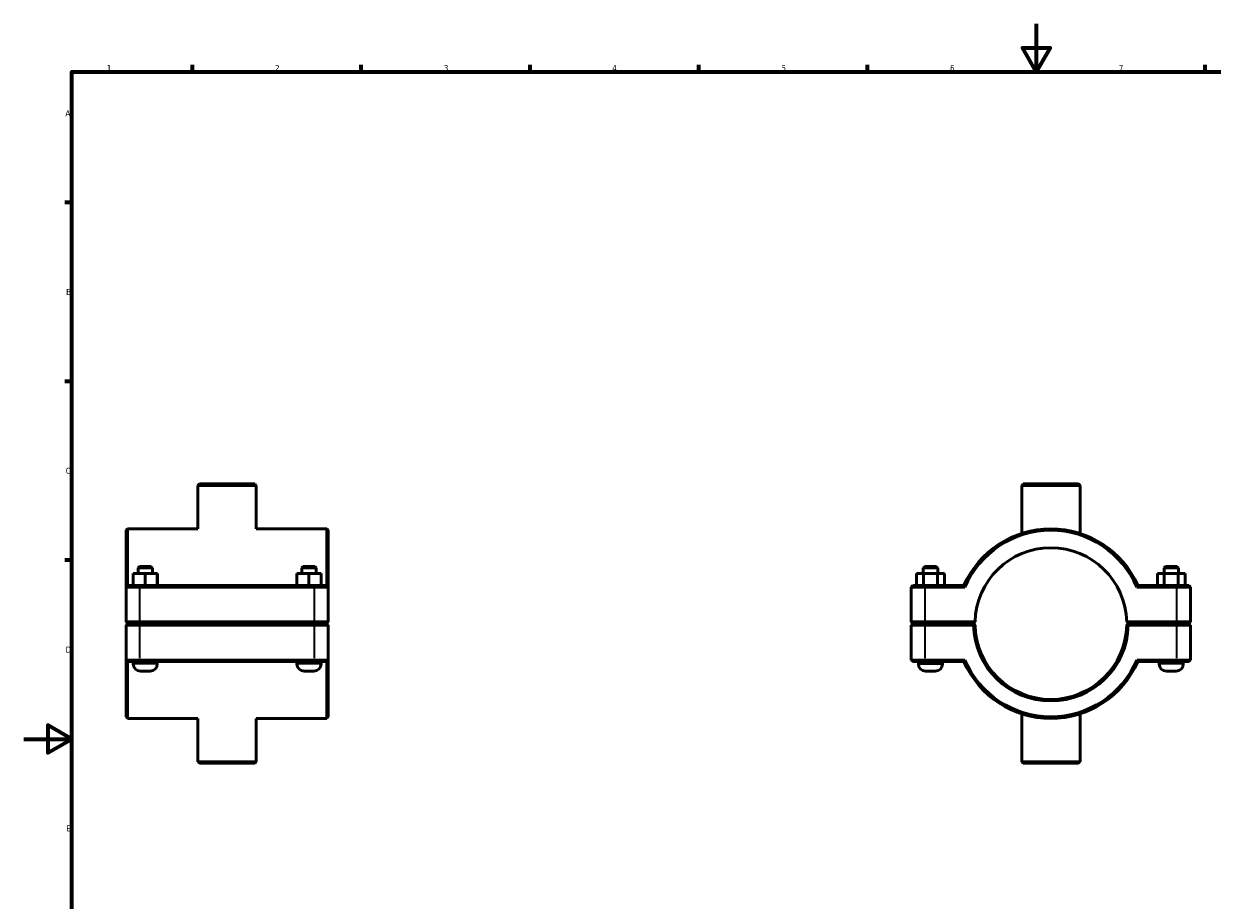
# Model space of a CAD drawing. Header units: millimetres. Extents: x 0 to 902, y -136 to 1184.
# Tile 2 of 4: x 0 to 494, y 230 to 594. Entities that reach past the tile are written whole.
import ezdxf

# ---------------------------------------------------------------- set-up
doc = ezdxf.new("R2010")
doc.units = ezdxf.units.MM
for name, color, linetype, lineweight in [('Border (ISO)', 7, 'Continuous', 70), ('Visible (ISO)', 7, 'Continuous', 50), ('Visible Narrow (ISO)', 7, 'Continuous', 35)]:
    doc.layers.add(name, color=color, linetype=linetype, lineweight=lineweight)
doc.styles.add('Note Text (ISO)', font='tahoma.ttf')

# ---------------------------------------------------------------- blocks, each defined once
blk = doc.blocks.new('Borders Default Border')
at = {"layer": 'Border (ISO)'}
for p, q in [((70.08, 574), (70.08, 576.9)), ((140.17, 574), (140.17, 576.9)), ((210.25, 574), (210.25, 576.9)), ((280.33, 574), (280.33, 576.9)), ((350.42, 574), (350.42, 576.9)), ((490.58, 574), (490.58, 576.9)), ((20, 519.75), (17.1, 519.75)), ((20, 445.5), (17.1, 445.5)), ((20, 371.25), (17.1, 371.25))]:
    blk.add_line(p, q, dxfattribs=at)
at = {"layer": 'Border (ISO)', "flags": 128}
for points in [[(420.5, 594), (420.5, 574), (414.73, 584), (426.27, 584), (420.5, 574)], [(20, 20), (20, 574), (821, 574), (821, 20), (20, 20)], [(0, 297), (20, 297), (10, 302.77), (10, 291.23), (20, 297)]]:
    blk.add_lwpolyline(points, dxfattribs=at)
at = {"layer": 'Border (ISO)', "color": 232, "true_color": 0xca0064, "char_height": 2.5, "attachment_point": 7, "style": 'Note Text (ISO)'}
for s, insert in [('1', (34.48, 574.4)), ('2', (104.37, 574.4)), ('3', (174.43, 574.35)), ('4', (244.42, 574.4)), ('5', (314.64, 574.35)), ('6', (384.66, 574.35)), ('7', (454.77, 574.4)), ('A', (17.29, 555.62)), ('B', (17.59, 481.37)), ('C', (17.43, 407.08)), ('D', (17.43, 332.88)), ('E', (17.64, 258.63))]:
    blk.add_mtext(s, dxfattribs=dict(at, insert=insert))

msp = doc.modelspace()

# ---------------------------------------------------------------- linework, layer by layer
at = {"layer": 'Visible (ISO)'}
for p, q in [((72.978, 402.927), (72.348, 402.297)), ((96.569, 402.297), (72.348, 402.297)), ((72.348, 384.302), (72.348, 402.297)), ((72.978, 402.927), (95.939, 402.927)), ((95.939, 402.927), (96.569, 402.297)), ((96.569, 384.302), (96.569, 402.297)), ((415.051, 402.927), (414.421, 402.297)), ((438.641, 402.297), (414.421, 402.297)), ((414.421, 382.394), (414.421, 402.297)), ((415.051, 402.927), (438.011, 402.927)), ((438.011, 402.927), (438.641, 402.297)), ((438.641, 382.394), (438.641, 402.297)), ((42.459, 383.672), (43.089, 384.302)), ((42.459, 360.047), (42.459, 383.672)), ((43.089, 384.302), (43.089, 360.677)), ((72.348, 384.302), (43.089, 384.302)), ((125.829, 384.302), (96.569, 384.302)), ((125.829, 360.677), (125.829, 384.302)), ((126.459, 383.672), (125.829, 384.302)), ((126.459, 383.672), (126.459, 360.047)), ((45.443, 360.677), (45.443, 365.677)), ((50.428, 365.677), (45.443, 365.677)), ((48.089, 368.677), (47.459, 368.047)), ((47.459, 368.047), (53.459, 368.047)), ((47.459, 368.047), (47.459, 365.677)), ((52.829, 368.677), (48.089, 368.677)), ((50.428, 360.677), (50.428, 365.677)), ((55.443, 365.677), (50.428, 365.677)), ((52.829, 368.677), (53.459, 368.047)), ((53.459, 368.047), (53.459, 365.677)), ((55.443, 360.677), (55.443, 365.677)), ((55.474, 365.677), (55.443, 365.677)), ((55.474, 360.677), (55.474, 365.677)), ((113.443, 360.677), (113.443, 365.677)), ((118.428, 365.677), (113.443, 365.677)), ((116.089, 368.677), (115.459, 368.047)), ((115.459, 368.047), (121.459, 368.047)), ((115.459, 368.047), (115.459, 365.677)), ((120.829, 368.677), (116.089, 368.677)), ((118.428, 360.677), (118.428, 365.677)), ((123.443, 365.677), (118.428, 365.677)), ((120.829, 368.677), (121.459, 368.047)), ((121.459, 368.047), (121.459, 365.677)), ((123.443, 360.677), (123.443, 365.677)), ((123.474, 365.677), (123.443, 365.677)), ((123.474, 360.677), (123.474, 365.677)), ((370.758, 365.677), (373.671, 365.677)), ((370.758, 360.677), (370.758, 365.677)), ((374.161, 368.677), (373.531, 368.047)), ((379.531, 368.047), (373.531, 368.047)), ((373.531, 365.677), (373.531, 368.047)), ((373.671, 365.677), (379.445, 365.677)), ((373.671, 360.677), (373.671, 365.677)), ((374.161, 368.677), (378.901, 368.677)), ((378.901, 368.677), (379.531, 368.047)), ((379.445, 365.677), (382.305, 365.677)), ((379.445, 360.677), (379.445, 365.677)), ((379.531, 365.677), (379.531, 368.047)), ((382.305, 360.677), (382.305, 365.677)), ((473.618, 365.677), (470.758, 365.677)), ((470.758, 360.677), (470.758, 365.677)), ((474.161, 368.677), (473.531, 368.047)), ((473.531, 368.047), (479.531, 368.047)), ((473.531, 368.047), (473.531, 365.677)), ((473.618, 360.677), (473.618, 365.677)), ((479.391, 365.677), (473.618, 365.677)), ((478.901, 368.677), (474.161, 368.677)), ((478.901, 368.677), (479.531, 368.047)), ((479.391, 360.677), (479.391, 365.677)), ((482.305, 365.677), (479.391, 365.677)), ((479.531, 368.047), (479.531, 365.677)), ((482.305, 360.677), (482.305, 365.677)), ((43.089, 360.677), (42.459, 360.047)), ((43.089, 360.677), (48.259, 360.677)), ((120.659, 360.677), (48.259, 360.677)), ((120.659, 360.677), (125.829, 360.677)), ((125.829, 360.677), (126.459, 360.047)), ((369.161, 360.677), (368.531, 360.047)), ((369.161, 360.677), (374.331, 360.677)), ((390.443, 360.677), (374.331, 360.677)), ((478.731, 360.677), (462.619, 360.677)), ((478.731, 360.677), (483.901, 360.677)), ((483.901, 360.677), (484.531, 360.047)), ((48.259, 360.047), (42.459, 360.047)), ((42.459, 360.047), (42.459, 345.607)), ((48.259, 360.047), (120.659, 360.047)), ((126.459, 360.047), (120.659, 360.047)), ((126.459, 345.607), (126.459, 360.047)), ((374.331, 360.047), (368.531, 360.047)), ((368.531, 360.047), (368.531, 345.607)), ((374.331, 360.047), (390.858, 360.047)), ((462.204, 360.047), (478.731, 360.047)), ((484.531, 360.047), (478.731, 360.047)), ((484.531, 345.607), (484.531, 360.047)), ((43.089, 344.977), (42.459, 345.607)), ((42.459, 345.607), (48.259, 345.607)), ((120.659, 345.607), (48.259, 345.607)), ((120.659, 345.607), (126.459, 345.607)), ((125.829, 344.977), (126.459, 345.607)), ((369.161, 344.977), (368.531, 345.607)), ((368.531, 345.607), (374.331, 345.607)), ((395.039, 345.607), (374.331, 345.607)), ((394.401, 344.977), (395.039, 345.607)), ((458.024, 345.607), (458.661, 344.977)), ((478.731, 345.607), (458.024, 345.607)), ((478.731, 345.607), (484.531, 345.607)), ((483.901, 344.977), (484.531, 345.607)), ((43.089, 344.877), (42.459, 344.247)), ((48.259, 344.247), (42.459, 344.247)), ((42.459, 344.247), (42.459, 329.807)), ((48.259, 344.977), (43.089, 344.977)), ((43.089, 344.877), (48.259, 344.877)), ((45.459, 344.977), (45.459, 344.877)), ((48.259, 344.977), (120.659, 344.977)), ((120.659, 344.877), (48.259, 344.877)), ((48.259, 344.247), (120.659, 344.247)), ((55.459, 344.977), (55.459, 344.877)), ((113.459, 344.977), (113.459, 344.877)), ((125.829, 344.977), (120.659, 344.977)), ((120.659, 344.877), (125.829, 344.877)), ((126.459, 344.247), (120.659, 344.247)), ((123.459, 344.977), (123.459, 344.877)), ((125.829, 344.877), (126.459, 344.247)), ((126.459, 329.807), (126.459, 344.247)), ((369.161, 344.877), (368.531, 344.247)), ((374.331, 344.247), (368.531, 344.247)), ((368.531, 344.247), (368.531, 329.807)), ((374.331, 344.977), (369.161, 344.977)), ((369.161, 344.877), (374.331, 344.877)), ((371.531, 344.877), (371.531, 344.977)), ((374.331, 344.977), (394.401, 344.977)), ((394.401, 344.877), (374.331, 344.877)), ((374.331, 344.247), (394.408, 344.247)), ((381.531, 344.877), (381.531, 344.977)), ((394.719, 344.563), (394.401, 344.877)), ((458.661, 344.877), (458.343, 344.563)), ((458.654, 344.247), (478.731, 344.247)), ((458.661, 344.977), (478.731, 344.977)), ((478.731, 344.877), (458.661, 344.877)), ((471.531, 344.977), (471.531, 344.877)), ((483.901, 344.977), (478.731, 344.977)), ((478.731, 344.877), (483.901, 344.877)), ((484.531, 344.247), (478.731, 344.247)), ((481.531, 344.977), (481.531, 344.877)), ((483.901, 344.877), (484.531, 344.247)), ((484.531, 329.807), (484.531, 344.247)), ((42.459, 329.807), (48.259, 329.807)), ((42.459, 306.182), (42.459, 329.807)), ((43.089, 329.177), (42.459, 329.807)), ((43.089, 329.177), (43.089, 305.552)), ((48.259, 329.177), (43.089, 329.177)), ((45.459, 329.177), (45.459, 328.177)), ((120.659, 329.807), (48.259, 329.807)), ((48.259, 329.177), (120.659, 329.177)), ((55.459, 329.177), (55.459, 328.177)), ((113.459, 329.177), (113.459, 328.177)), ((120.659, 329.807), (126.459, 329.807)), ((125.829, 329.177), (120.659, 329.177)), ((123.459, 329.177), (123.459, 328.177)), ((125.829, 329.177), (126.459, 329.807)), ((125.829, 305.552), (125.829, 329.177)), ((126.459, 329.807), (126.459, 306.182)), ((368.531, 329.807), (374.331, 329.807)), ((369.161, 329.177), (368.531, 329.807)), ((374.331, 329.177), (369.161, 329.177)), ((371.531, 328.177), (371.531, 329.177)), ((390.858, 329.807), (374.331, 329.807)), ((374.331, 329.177), (390.443, 329.177)), ((381.531, 328.177), (381.531, 329.177)), ((478.731, 329.807), (462.204, 329.807)), ((462.619, 329.177), (478.731, 329.177)), ((471.531, 329.177), (471.531, 328.177)), ((478.731, 329.807), (484.531, 329.807)), ((483.901, 329.177), (478.731, 329.177)), ((481.531, 329.177), (481.531, 328.177)), ((483.901, 329.177), (484.531, 329.807)), ((48.459, 325.177), (52.459, 325.177)), ((116.459, 325.177), (120.459, 325.177)), ((378.531, 325.177), (374.531, 325.177)), ((474.531, 325.177), (478.531, 325.177)), ((42.459, 306.182), (43.089, 305.552)), ((126.459, 306.182), (125.829, 305.552)), ((414.421, 287.557), (414.421, 307.461)), ((438.641, 287.557), (438.641, 307.461)), ((72.348, 305.552), (43.089, 305.552)), ((72.348, 287.557), (72.348, 305.552)), ((125.829, 305.552), (96.569, 305.552)), ((96.569, 287.557), (96.569, 305.552)), ((72.348, 287.557), (96.569, 287.557)), ((72.978, 286.927), (72.348, 287.557)), ((95.939, 286.927), (72.978, 286.927)), ((95.939, 286.927), (96.569, 287.557)), ((414.421, 287.557), (438.641, 287.557)), ((415.051, 286.927), (414.421, 287.557)), ((438.011, 286.927), (415.051, 286.927)), ((438.011, 286.927), (438.641, 287.557))]:
    msp.add_line(p, q, dxfattribs=at)
for centre, radius, start, end in [((426.531, 344.927), 39.375, 23.57818, 156.42182), ((426.531, 344.927), 38.745, 22.96968, 157.03032), ((426.531, 344.927), 31.5, 1.23696, 178.76304), ((426.531, 344.927), 31.5, 178.76304, 178.76312), ((426.531, 344.927), 31.5, 1.23688, 1.23696), ((426.531, 344.927), 32.13, 181.2127, 358.7873), ((426.531, 344.927), 31.5, 181.23688, 358.76312), ((48.459, 328.177), 3, 180, 270), ((52.459, 328.177), 3, 270, 0), ((116.459, 328.177), 3, 180, 270), ((120.459, 328.177), 3, 270, 0), ((374.531, 328.177), 3, 180, 270), ((378.531, 328.177), 3, 270, 0), ((426.531, 344.927), 39.375, 203.57818, 336.42182), ((426.531, 344.927), 38.745, 202.96968, 337.03032), ((474.531, 328.177), 3, 180, 270), ((478.531, 328.177), 3, 270, 0)]:
    msp.add_arc(centre, radius, start, end, dxfattribs=at)
for points, degree in [([(390.858, 360.047), (390.719, 360.257), (390.581, 360.467), (390.443, 360.677)], 3), ([(462.204, 360.047), (462.343, 360.257), (462.481, 360.467), (462.619, 360.677)], 3), ([(394.408, 344.247), (394.564, 344.406), (394.719, 344.563)], 2), ([(458.343, 344.563), (458.499, 344.406), (458.654, 344.247)], 2), ([(390.858, 329.807), (390.719, 329.598), (390.581, 329.388), (390.443, 329.177)], 3), ([(462.204, 329.807), (462.343, 329.598), (462.481, 329.388), (462.619, 329.177)], 3)]:
    msp.add_open_spline(points, degree=degree, dxfattribs=at)
for points, weights in [([(395.039, 344.247), (394.88, 344.405), (394.719, 344.563)], [1.01164018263, 1.00874192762, 1.00580135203]), ([(458.343, 344.563), (458.183, 344.405), (458.024, 344.247)], [1.00580135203, 1.00874192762, 1.01164018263])]:
    msp.add_rational_spline(points, weights, degree=2, dxfattribs=at)
at = {"layer": 'Visible Narrow (ISO)'}
for p, q in [((48.259, 360.646), (48.259, 360.079)), ((120.659, 360.646), (120.659, 360.079)), ((374.331, 360.646), (374.331, 360.079)), ((478.731, 360.646), (478.731, 360.079)), ((48.259, 346.329), (48.259, 359.325)), ((120.659, 359.325), (120.659, 346.329)), ((374.331, 346.329), (374.331, 359.325)), ((478.731, 359.325), (478.731, 346.329)), ((48.259, 345.009), (48.259, 345.576)), ((120.659, 345.009), (120.659, 345.576)), ((374.331, 345.009), (374.331, 345.576)), ((478.731, 345.009), (478.731, 345.576)), ((48.259, 344.846), (48.259, 344.279)), ((48.259, 330.529), (48.259, 343.525)), ((120.659, 344.846), (120.659, 344.279)), ((120.659, 343.525), (120.659, 330.529)), ((374.331, 344.846), (374.331, 344.279)), ((374.331, 330.529), (374.331, 343.525)), ((478.731, 344.846), (478.731, 344.279)), ((478.731, 343.525), (478.731, 330.529)), ((55.397, 328.177), (45.52, 328.177)), ((48.259, 329.209), (48.259, 329.776)), ((123.397, 328.177), (113.52, 328.177)), ((120.659, 329.209), (120.659, 329.776)), ((371.593, 328.177), (381.47, 328.177)), ((374.331, 329.209), (374.331, 329.776)), ((481.47, 328.177), (471.593, 328.177)), ((478.731, 329.209), (478.731, 329.776))]:
    msp.add_line(p, q, dxfattribs=at)

# ---------------------------------------------------------------- block references
msp.add_blockref('Borders Default Border', (0, 0))

doc.saveas('drawing.dxf')
